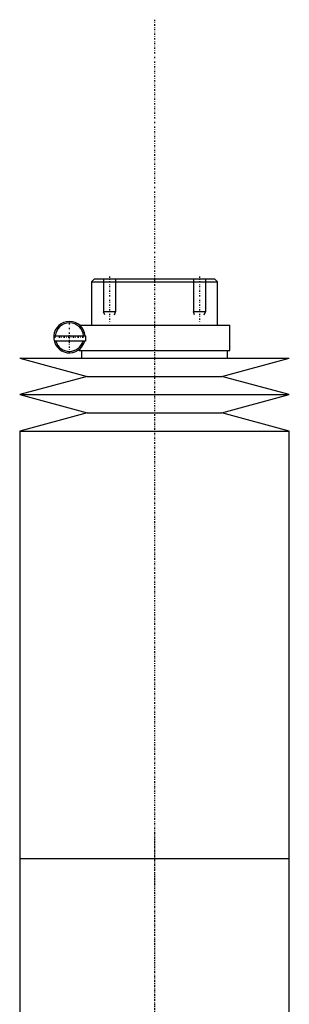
# Model space of a CAD drawing. Extents: x -90 to 90, y -147 to 655.
# Tile 3 of 3: x -45 to 45, y 327 to 655. Entities that reach past the tile are written whole.
import ezdxf

# ---------------------------------------------------------------- set-up
doc = ezdxf.new("R2010")
doc.units = 0
doc.linetypes.add('CENTER', pattern=[1.5, 0.45, -0.5, 0.05, -0.5])
for name, color, linetype in [('AM_0', 7, 'CONTINUOUS'), ('AM_10', 7, 'CONTINUOUS'), ('AM_7', 7, 'CENTER')]:
    doc.layers.add(name, color=color, linetype=linetype)

msp = doc.modelspace()

# ---------------------------------------------------------------- linework, layer by layer
at = {"layer": 'AM_0', "color": 7, "linetype": 'CONTINUOUS'}
for p, q in [((-20, 569), (-21, 568)), ((-20, 569), (20, 569)), ((21, 568), (20, 569)), ((-21, 568), (-21, 553.5)), ((-21, 568), (21, 568)), ((21, 553.5), (21, 568)), ((-25, 553.5), (25.15, 553.5)), ((25.15, 545), (25.15, 553.5)), ((-33.63, 549.9), (-23, 549.9)), ((-23, 549.9), (-23, 548.1)), ((-23.34, 548.1), (-33.46, 548.1)), ((-23.29, 548.1), (-23.29, 548.31)), ((-23, 548.1), (-23.29, 548.1)), ((-45, 542.5), (-22.5, 536.4)), ((-45, 542.5), (45, 542.5)), ((-25.15, 545.38), (-25.15, 545)), ((-25.15, 545), (25.15, 545)), ((-24.35, 545), (-24.35, 542.5)), ((22.5, 536.4), (45, 542.5)), ((24.35, 542.5), (24.35, 545)), ((-22.5, 536.4), (-45, 530.3)), ((-22.5, 536.4), (22.5, 536.4)), ((45, 530.3), (22.5, 536.4)), ((-45, 530.3), (-22.5, 524.2)), ((-45, 530.3), (45, 530.3)), ((22.5, 524.2), (45, 530.3)), ((-22.5, 524.2), (-45, 518.1)), ((-22.5, 524.2), (22.5, 524.2)), ((45, 518.1), (22.5, 524.2)), ((-45, 518.1), (-45, 375.5)), ((-45, 518.1), (45, 518.1)), ((45, 375.5), (45, 518.1)), ((-45, 375.5), (-45, 316.5)), ((-45, 375.5), (45, 375.5)), ((-45, 375.5), (0, 375.5)), ((45, 316.5), (45, 375.5))]:
    msp.add_line(p, q, dxfattribs=at)
for radius, start, end in [(5.25, 4.3696, 346.8943), (4.75, 4.8306, 175.1694), (4.75, 197.1418, 342.8582)]:
    msp.add_arc((-28.4, 549.5), radius, start, end, dxfattribs=at)
at = {"layer": 'AM_10', "color": 7, "linetype": 'CONTINUOUS'}
for p, q in [((-17, 569), (-17, 558)), ((-13, 569), (-13, 558)), ((13, 569), (13, 558)), ((17, 569), (17, 558)), ((-13, 558), (-17, 558)), ((-16.62, 556.9), (-17, 558)), ((-13.38, 556.9), (-13, 558)), ((17, 558), (13, 558)), ((13.38, 556.9), (13, 558)), ((16.62, 556.9), (17, 558))]:
    msp.add_line(p, q, dxfattribs=at)
at = {"layer": 'AM_7', "color": 4, "linetype": 'CENTER'}
for p, q in [((0, 655.48), (0, -146.97)), ((-15, 569.71), (-15, 554.16)), ((15, 569.71), (15, 554.16)), ((0, 562.4), (0, 366.6)), ((-28.4, 544.41), (-28.4, 554.59)), ((-33.49, 549.5), (-23.31, 549.5)), ((0, 384.4), (0, 188.6))]:
    msp.add_line(p, q, dxfattribs=at)

doc.saveas('drawing.dxf')
